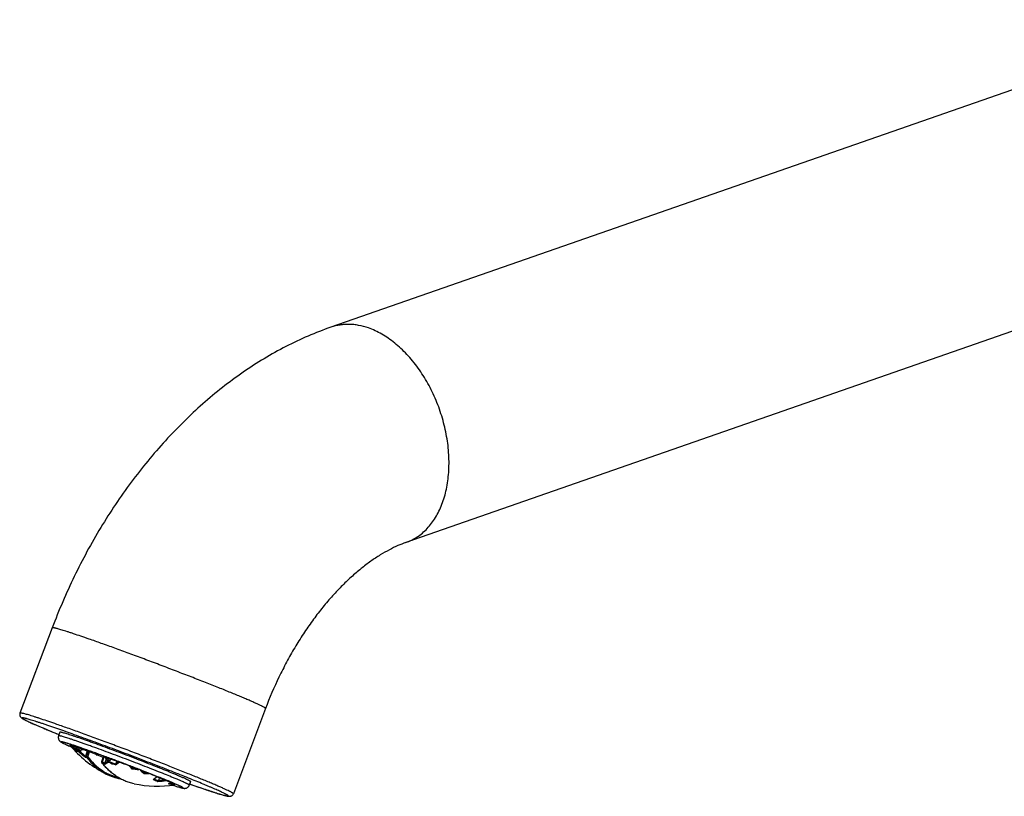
# Model space of a CAD drawing. Header units: millimetres. Extents: x -32 to 427, y -71 to 294.
# Tile 1 of 5: x -32 to 71, y -3 to 79. Entities that reach past the tile are written whole.
import ezdxf

# ---------------------------------------------------------------- set-up
doc = ezdxf.new("R2010")
doc.units = ezdxf.units.MM
doc.header["$LTSCALE"] = 23.1
doc.layers.get('0').update_dxf_attribs({"linetype": 'CONTINUOUS'})

msp = doc.modelspace()

# ---------------------------------------------------------------- linework, layer by layer
at = {"color": 7, "linetype": 'CONTINUOUS'}
for p, q in [((93.44, 78.99), (0.58, 46.62)), ((101.34, 56.33), (8.48, 23.96)), ((-28.74, 14.98), (-32.13, 6.01)), ((-6.29, 6.49), (-9.68, -2.48)), ((-27.92, 3.99), (-28.07, 3.61)), ((-26.89, 2.63), (-26.89, 2.63)), ((-26.26, 2.44), (-26.6, 2.56)), ((-26.13, 2.22), (-26.17, 2.11)), ((-25.72, 2.26), (-26.05, 2.4)), ((-25.75, 2.31), (-25.79, 2.33)), ((-25.69, 2.23), (-25.78, 1.98)), ((-25.47, 2.2), (-25.64, 2.27)), ((-25.58, 2.14), (-25.58, 2.14)), ((-25.47, 2.2), (-25.48, 2.19)), ((-25.05, 2.01), (-25.48, 2.17)), ((-25.05, 2.01), (-25.25, 1.48)), ((-24.96, 1.98), (-25.05, 2.01)), ((-24.11, 1.64), (-24.8, 1.92)), ((-24.01, 1.71), (-24.07, 1.73)), ((-23.37, 1.33), (-24.05, 1.61)), ((-23.53, 0.9), (-23.34, 1.42)), ((-23.15, 1.39), (-23.26, 1.44)), ((-23.2, 1.37), (-23.26, 1.39)), ((-23.22, 1.4), (-23.21, 1.4)), ((-23.21, 1.4), (-23.21, 1.4)), ((-23.21, 1.4), (-23.21, 1.4)), ((-23.21, 1.4), (-23.21, 1.4)), ((-23.05, 1.14), (-23.19, 0.76)), ((-22.61, 1.17), (-22.96, 1.32)), ((-22.61, 1.17), (-22.7, 0.92)), ((-21.97, 0.94), (-22.61, 1.17)), ((-21.97, 0.94), (-22.06, 0.68)), ((-21.79, 0.89), (-21.97, 0.94)), ((-20.3, 0.32), (-20.43, 0.37)), ((-20.3, 0.32), (-20.33, 0.25)), ((-19.96, 0.19), (-20.3, 0.32)), ((-19.5, 0.02), (-19.62, 0.06)), ((-19.02, -0.18), (-19.24, -0.09)), ((-19.02, -0.18), (-19.04, -0.25)), ((-18.81, -0.26), (-19.02, -0.18)), ((-17.48, -0.82), (-17.73, -0.72)), ((-17.48, -0.82), (-17.57, -1.08)), ((-16.95, -1.02), (-17.48, -0.82)), ((-16.14, -1.38), (-16.28, -1.33)), ((-14.18, -1.21), (-14.32, -1.59))]:
    msp.add_line(p, q, dxfattribs=at)
at = {"color": 9, "linetype": 'CONTINUOUS'}
for p, q in [((-24.96, 1.98), (-25.15, 1.47)), ((-24.99, 1.41), (-24.8, 1.92)), ((-23.45, 0.88), (-23.26, 1.39)), ((-16.24, -1.58), (-16.22, -1.58)), ((-16.24, -1.58), (-16.22, -1.58)), ((-14.27, -1.46), (-13.95, -1.57)), ((-13.95, -1.57), (-13.94, -1.58))]:
    msp.add_line(p, q, dxfattribs=at)
at = {"color": 7, "linetype": 'CONTINUOUS'}
for centre, radius, start, end in [((-21.95, 6.55), 6.3, 218.4156, 221.3629), ((-17.67, 10.32), 12, 221.3792, 243.368), ((-19.75, 6.26), 7.56, 209.9714, 214.8672), ((-31.94, -15.67), 19.01, 72.51, 72.6881), ((-26.17, 2.57), 0.13, 226.8505, 235.8133), ((-26.17, 2.57), 0.131, 235.7984, 251.7498), ((-26.15, 3.79), 1.36, 269.1343, 270.6942), ((-28.53, -3.58), 6.47, 68.1797, 68.3392), ((-28.48, -3.46), 6.34, 67.4134, 68.1853), ((-18.64, 10.37), 10.76, 228.3, 229.852), ((-18.57, 6.1), 8.06, 208.8813, 209.2408), ((-25.52, 1.58), 0.289, 336.6771, 339.3023), ((-24.93, -0.67), 2.55, 70.3043, 72.2828), ((-17.08, 5.58), 8.06, 208.8813, 209.2408), ((-25.86, 4.88), 3.74, 299.1766, 300.9697), ((-18.9, 10.51), 10.08, 243.6566, 244.6424), ((-16.67, 5.19), 7.56, 210.0849, 214.8048), ((-23.44, 0.87), 0.1, 159.2858, 216.8908), ((-23.11, 0.73), 0.0938, 159.2474, 167.3498), ((-22.78, 0.95), 0.132, 238.9808, 247.6044), ((-91.66, -185.33), 198.89, 69.0824, 69.3932), ((-20.41, 0.28), 0.096, 335.1541, 339.2966), ((-20.67, 4.34), 5.32, 243.3546, 260.0956), ((-18.91, -0.3), 0.142, 159.278, 162.0811), ((-57.26, -97.77), 104.82, 67.8477, 68.3293), ((-17.67, 10.32), 12, 258.1977, 278.6859), ((-18.04, 1.7), 3.5, 297.1152, 300.6511), ((-16.25, -1.44), 0.137, 277.5258, 285.1115), ((-16.72, -2.87), 1.6, 60.5573, 61.5573), ((43.89, 164.31), 175.68, 250.6667, 250.7814)]:
    msp.add_arc(centre, radius, start, end, dxfattribs=at)
at = {"color": 9, "linetype": 'CONTINUOUS'}
for centre, radius, start, end in [((-22.02, 6.49), 6.21, 218.3802, 221.3736), ((-18.26, 10.16), 11.37, 221.4692, 225.895), ((-18.27, 10.17), 11.28, 222.4212, 225.5809), ((-19.84, 6.18), 7.43, 209.8165, 214.7607), ((-26.22, 3.72), 1.25, 268.4501, 269.7067), ((-19.7, 6.23), 7.56, 209.8394, 214.4638), ((-25.78, 3.1), 1.09, 248.4637, 257.6648), ((-19.69, 6.19), 7.41, 210.8345, 214.6317), ((-18.65, 10.37), 10.75, 228.3923, 229.7359), ((-18.66, 10.37), 10.73, 228.6666, 229.5376), ((-20.08, 6.02), 7.14, 214.779, 215.0157), ((-20.03, 6.01), 7.16, 214.5131, 215.0392), ((-18.41, 10.21), 11.18, 227.9956, 232.3272), ((-18.42, 10.22), 11.09, 228.2519, 232.0214), ((-25.22, 2.81), 1.35, 268.4996, 272.6894), ((-25.19, 2.72), 1.37, 267.7034, 272.6683), ((-25.1, 1.41), 0.0584, 243.8462, 250.8371), ((-26.03, 4.98), 3.79, 299.8954, 301.0896), ((-25.97, 4.91), 3.76, 299.6131, 301.4765), ((-18.91, 10.51), 10.07, 244.3837, 244.8396), ((-16.72, 5.11), 7.45, 209.8058, 214.5195), ((-16.62, 5.14), 7.52, 209.8514, 214.9554), ((-16.62, 5.12), 7.39, 210.9402, 214.6098), ((-23.47, 0.85), 0.0648, 250.8446, 257.3682), ((-18.67, 10.35), 10.71, 243.2879, 245.1267), ((-18.68, 10.36), 10.62, 243.2878, 244.8257), ((-16.96, 4.94), 7.16, 214.5359, 215.0393), ((-18.79, 10.45), 10.42, 247.4335, 251.828), ((-18.8, 10.45), 10.33, 247.7268, 251.5346), ((-15.76, 4.33), 6.23, 218.3886, 222.0489), ((-15.81, 4.27), 6.05, 220.0859, 221.6691), ((-18.77, 10.52), 10.49, 261.1431, 265.3575), ((-18.78, 10.52), 10.4, 261.4594, 263.4807), ((-15.63, 3.89), 5.47, 225.0352, 230.7371), ((-15.63, 3.85), 5.34, 227.5699, 230.3334), ((-18.65, 10.49), 10.85, 267.6235, 270.5071), ((-18.66, 10.5), 10.76, 267.9407, 269.1659), ((-16.03, 3.33), 4.78, 244.1378, 250.6177), ((-15.97, 3.36), 4.74, 244.6803, 250.186), ((-18.29, 10.34), 11.43, 273.5661, 276.6977), ((-18.27, 10.34), 11.54, 273.257, 277.6386), ((-17.95, 1.43), 3.21, 296.8812, 297.7243), ((-15.99, 3.63), 5.09, 264.3006, 270.3063), ((-17.99, 1.52), 3.31, 297.7204, 297.9872), ((-18.11, 1.73), 3.55, 298.0075, 301.1464), ((-15.94, 3.63), 5.02, 265.2426, 267.6355), ((-16.74, 0.29), 1.93, 285.0054, 285.5379), ((-16.57, 4.11), 5.7, 273.5881, 277.3017)]:
    msp.add_arc(centre, radius, start, end, dxfattribs=at)
at = {"color": 7, "linetype": 'CONTINUOUS'}
for points, knots in [([(0.58, 46.62), (-0.23, 46.34), (-1.83, 45.72), (-4.17, 44.61), (-6.46, 43.33), (-9.44, 41.4), (-12.27, 39.17), (-14.93, 36.69), (-17.51, 34), (-20.52, 30.34), (-23.72, 25.56), (-26.5, 20.42), (-28.04, 16.82), (-28.74, 14.98)], [0, 0, 0, 0, 0.057712, 0.11596, 0.174809, 0.23432, 0.355437, 0.417139, 0.479586, 0.606571, 0.736065, 0.867466, 1, 1, 1, 1]), ([(8.48, 23.96), (8.2, 23.86), (7.61, 23.63), (6.7, 23.19), (5.75, 22.64), (4.75, 21.98), (3.73, 21.2), (2.69, 20.31), (1.65, 19.31), (0.62, 18.21), (-0.4, 17.01), (-1.38, 15.71), (-2.33, 14.34), (-3.24, 12.89), (-4.09, 11.37), (-5.16, 9.26), (-5.87, 7.61), (-6.29, 6.49)], [0, 0, 0, 0, 0.038382, 0.081087, 0.128005, 0.178949, 0.233678, 0.291914, 0.35336, 0.417709, 0.48465, 0.553871, 0.625065, 0.697926, 0.772152, 0.847443, 1, 1, 1, 1]), ([(-32.13, 6.01), (-32.15, 5.97), (-32.16, 5.89), (-32.16, 5.78), (-32.12, 5.69), (-32.08, 5.61), (-32.02, 5.55), (-31.96, 5.5), (-31.91, 5.46), (-31.84, 5.41), (-31.73, 5.35), (-31.58, 5.27), (-31.4, 5.19), (-31.19, 5.09), (-30.96, 4.98), (-30.69, 4.86), (-30.39, 4.73), (-30.06, 4.59), (-29.56, 4.38), (-28.88, 4.09), (-28.32, 3.86), (-28.02, 3.74)], [0, 0, 0, 0, 0.025248, 0.048546, 0.068067, 0.083132, 0.103546, 0.11797, 0.130705, 0.143495, 0.171941, 0.205965, 0.246368, 0.293409, 0.347131, 0.407471, 0.474302, 0.547455, 0.626725, 0.802668, 1, 1, 1, 1]), ([(-28.07, 3.61), (-28.08, 3.57), (-28.1, 3.51), (-28.1, 3.43), (-28.09, 3.35), (-28.07, 3.25), (-28.02, 3.16), (-27.97, 3.1), (-27.92, 3.04), (-27.86, 2.99), (-27.8, 2.95), (-27.72, 2.91), (-27.6, 2.85), (-27.43, 2.77), (-27.23, 2.67), (-27, 2.57), (-26.83, 2.5), (-26.74, 2.46)], [0, 0, 0, 0, 0.065721, 0.098251, 0.130232, 0.191083, 0.244614, 0.287161, 0.319036, 0.363959, 0.39949, 0.433964, 0.51079, 0.604303, 0.716847, 0.848847, 1, 1, 1, 1]), ([(-15.85, -0.42), (-16.1, -0.32), (-16.62, -0.11), (-17.45, 0.23), (-18.37, 0.59), (-19.34, 0.97), (-20.36, 1.36), (-21.38, 1.75), (-22.41, 2.13), (-23.4, 2.49), (-24.19, 2.78), (-24.8, 3), (-25.22, 3.15), (-25.62, 3.29), (-25.99, 3.42), (-26.34, 3.53), (-26.65, 3.64), (-26.94, 3.73), (-27.19, 3.81), (-27.4, 3.88), (-27.56, 3.92), (-27.66, 3.95), (-27.73, 3.97), (-27.78, 3.98), (-27.83, 3.99), (-27.85, 3.99), (-27.87, 3.99), (-27.89, 4), (-27.9, 4), (-27.91, 4), (-27.92, 3.99), (-27.92, 3.99), (-27.92, 3.99)], [0, 0, 0, 0, 0.061887, 0.132094, 0.209024, 0.290928, 0.375944, 0.462136, 0.547545, 0.630226, 0.7083, 0.745049, 0.779991, 0.812926, 0.843669, 0.872043, 0.897888, 0.921058, 0.941422, 0.958866, 0.973294, 0.979352, 0.98463, 0.989121, 0.992822, 0.994377, 0.995734, 0.996896, 0.997865, 0.998644, 0.999245, 1, 1, 1, 1]), ([(-26.78, 2.63), (-26.8, 2.63), (-26.82, 2.63), (-26.84, 2.64), (-26.86, 2.64), (-26.87, 2.64), (-26.88, 2.64), (-26.88, 2.64), (-26.89, 2.63)], [0, 0, 0, 0, 0.412274, 0.576409, 0.712736, 0.821662, 0.904087, 1, 1, 1, 1]), ([(-26.78, 2.63), (-26.78, 2.63), (-26.78, 2.63), (-26.77, 2.62), (-26.76, 2.62), (-26.75, 2.62), (-26.73, 2.61), (-26.7, 2.6), (-26.68, 2.59), (-26.64, 2.58), (-26.62, 2.57), (-26.6, 2.56)], [0, 0, 0, 0, 0.023541, 0.061566, 0.109321, 0.163721, 0.285451, 0.418118, 0.557694, 0.702003, 1, 1, 1, 1]), ([(-26.29, 2.49), (-26.29, 2.49), (-26.29, 2.49), (-26.29, 2.49), (-26.29, 2.49), (-26.28, 2.49)], [0, 0, 0, 0, 0.177868, 0.492484, 1, 1, 1, 1]), ([(-26.23, 2.47), (-26.22, 2.47), (-26.21, 2.47), (-26.2, 2.46), (-26.19, 2.46), (-26.17, 2.45), (-26.16, 2.45), (-26.15, 2.44), (-26.14, 2.44), (-26.13, 2.44), (-26.13, 2.44), (-26.13, 2.44), (-26.13, 2.44), (-26.13, 2.44), (-26.13, 2.44)], [0, 0, 0, 0, 0.128471, 0.264578, 0.412014, 0.579327, 0.677635, 0.797093, 0.912002, 0.960391, 0.97966, 0.986365, 0.9911, 1, 1, 1, 1]), ([(-26.21, 2.44), (-26.2, 2.44), (-26.19, 2.44), (-26.17, 2.44), (-26.17, 2.44)], [0, 0, 0, 0, 0.748683, 1, 1, 1, 1]), ([(-26.17, 1.99), (-26.18, 2), (-26.19, 2.01), (-26.19, 2.04), (-26.19, 2.06), (-26.18, 2.08), (-26.18, 2.09)], [0, 0, 0, 0, 0.21524, 0.450749, 0.712391, 1, 1, 1, 1]), ([(-26.18, 2.09), (-26.18, 2.09), (-26.17, 2.1), (-26.17, 2.11), (-26.17, 2.11)], [0, 0, 0, 0, 0.246711, 1, 1, 1, 1]), ([(-25.8, 2.33), (-25.8, 2.33), (-25.8, 2.33), (-25.8, 2.33), (-25.8, 2.33), (-25.8, 2.33), (-25.8, 2.33), (-25.8, 2.33), (-25.8, 2.33), (-25.79, 2.33), (-25.79, 2.33), (-25.79, 2.33), (-25.79, 2.33)], [0, 0, 0, 0, 0.010117, 0.016731, 0.032863, 0.059585, 0.096491, 0.143002, 0.262209, 0.411899, 0.587408, 1, 1, 1, 1]), ([(-25.75, 2.31), (-25.73, 2.31), (-25.69, 2.29), (-25.66, 2.28), (-25.64, 2.27)], [0, 0, 0, 0, 0.460045, 1, 1, 1, 1]), ([(-25.62, 2.21), (-25.62, 2.21), (-25.63, 2.23), (-25.64, 2.26), (-25.64, 2.27)], [0, 0, 0, 0, 0.230947, 1, 1, 1, 1]), ([(-25.58, 2.14), (-25.58, 2.14), (-25.59, 2.15), (-25.59, 2.16), (-25.6, 2.16)], [0, 0, 0, 0, 0.240852, 1, 1, 1, 1]), ([(-25.48, 2.19), (-25.48, 2.18), (-25.49, 2.16), (-25.51, 2.14), (-25.52, 2.13), (-25.54, 2.13), (-25.55, 2.13), (-25.57, 2.13), (-25.57, 2.13), (-25.58, 2.14)], [0, 0, 0, 0, 0.303419, 0.443047, 0.570079, 0.68517, 0.791994, 0.895467, 1, 1, 1, 1]), ([(-25.93, 1.92), (-25.93, 1.92), (-25.93, 1.93), (-25.94, 1.94), (-25.94, 1.94)], [0, 0, 0, 0, 0.25129, 1, 1, 1, 1]), ([(-25.89, 1.9), (-25.88, 1.9), (-25.87, 1.9), (-25.85, 1.91), (-25.83, 1.93), (-25.81, 1.94), (-25.81, 1.95)], [0, 0, 0, 0, 0.171811, 0.401974, 0.683639, 1, 1, 1, 1]), ([(-25.89, 1.9), (-25.89, 1.9), (-25.89, 1.9), (-25.89, 1.9), (-25.89, 1.9)], [0, 0, 0, 0, 0.225132, 1, 1, 1, 1]), ([(-25.81, 1.95), (-25.8, 1.95), (-25.79, 1.96), (-25.78, 1.98), (-25.78, 1.98)], [0, 0, 0, 0, 0.499621, 1, 1, 1, 1]), ([(-25.24, 1.36), (-25.25, 1.37), (-25.26, 1.38), (-25.26, 1.41), (-25.26, 1.44), (-25.25, 1.46), (-25.25, 1.47)], [0, 0, 0, 0, 0.214777, 0.452387, 0.715502, 1, 1, 1, 1]), ([(-24.8, 1.92), (-24.81, 1.93), (-24.84, 1.94), (-24.88, 1.96), (-24.91, 1.97), (-24.93, 1.97), (-24.94, 1.98), (-24.95, 1.98), (-24.96, 1.98)], [0, 0, 0, 0, 0.254426, 0.558805, 0.704189, 0.831658, 0.932541, 1, 1, 1, 1]), ([(-24.15, 1.76), (-24.15, 1.75), (-24.15, 1.73), (-24.15, 1.7), (-24.14, 1.69)], [0, 0, 0, 0, 0.270563, 1, 1, 1, 1]), ([(-24.11, 1.64), (-24.11, 1.64), (-24.11, 1.63), (-24.1, 1.62), (-24.09, 1.62)], [0, 0, 0, 0, 0.261972, 1, 1, 1, 1]), ([(-24.09, 1.62), (-24.09, 1.62), (-24.08, 1.61), (-24.06, 1.61), (-24.05, 1.61), (-24.04, 1.61), (-24.03, 1.62)], [0, 0, 0, 0, 0.240493, 0.479123, 0.728004, 1, 1, 1, 1]), ([(-24.01, 1.71), (-24, 1.7), (-23.99, 1.7), (-23.97, 1.69), (-23.95, 1.69), (-23.94, 1.68), (-23.94, 1.68), (-23.94, 1.68), (-23.93, 1.68), (-23.93, 1.68), (-23.93, 1.68), (-23.93, 1.67)], [0, 0, 0, 0, 0.242922, 0.501069, 0.712442, 0.847398, 0.893011, 0.927918, 0.954173, 0.973319, 1, 1, 1, 1]), ([(-23.37, 1.48), (-23.37, 1.48), (-23.36, 1.47), (-23.36, 1.47), (-23.34, 1.46), (-23.32, 1.46), (-23.29, 1.45), (-23.27, 1.44), (-23.26, 1.44)], [0, 0, 0, 0, 0.052698, 0.169926, 0.30009, 0.43567, 0.714904, 1, 1, 1, 1]), ([(-23.34, 1.42), (-23.34, 1.42), (-23.33, 1.42), (-23.33, 1.42), (-23.33, 1.42), (-23.33, 1.42), (-23.33, 1.42), (-23.32, 1.41), (-23.31, 1.41), (-23.3, 1.41), (-23.29, 1.4), (-23.27, 1.4), (-23.26, 1.39), (-23.26, 1.39)], [0, 0, 0, 0, 0.005545, 0.019562, 0.042434, 0.074073, 0.114278, 0.162767, 0.283143, 0.431718, 0.604167, 0.79545, 1, 1, 1, 1]), ([(-23.21, 1.4), (-23.21, 1.4), (-23.21, 1.4), (-23.2, 1.4), (-23.2, 1.4)], [0, 0, 0, 0, 0.207606, 1, 1, 1, 1]), ([(-23.2, 1.4), (-23.2, 1.4), (-23.19, 1.4), (-23.19, 1.4), (-23.19, 1.4)], [0, 0, 0, 0, 0.228137, 1, 1, 1, 1]), ([(-23.15, 1.39), (-23.13, 1.39), (-23.09, 1.37), (-23.03, 1.35), (-22.99, 1.33), (-22.96, 1.32)], [0, 0, 0, 0, 0.290012, 0.555355, 1, 1, 1, 1]), ([(-20.13, -1.43), (-20.29, -1.4), (-20.62, -1.31), (-21.1, -1.14), (-21.55, -0.92), (-21.99, -0.66), (-22.41, -0.35), (-22.81, -0.01), (-23.18, 0.38), (-23.41, 0.66), (-23.52, 0.81)], [0, 0, 0, 0, 0.121839, 0.243463, 0.365462, 0.48841, 0.612858, 0.739313, 0.868229, 1, 1, 1, 1]), ([(-23.2, 0.75), (-23.2, 0.74), (-23.2, 0.71), (-23.2, 0.67), (-23.18, 0.65), (-23.18, 0.64)], [0, 0, 0, 0, 0.276367, 0.663987, 1, 1, 1, 1]), ([(-22.88, 0.87), (-22.88, 0.87), (-22.87, 0.86), (-22.85, 0.85), (-22.84, 0.84)], [0, 0, 0, 0, 0.245402, 1, 1, 1, 1]), ([(-22.71, 0.9), (-22.73, 0.88), (-22.74, 0.86), (-22.77, 0.84), (-22.78, 0.83), (-22.79, 0.83)], [0, 0, 0, 0, 0.578786, 0.813856, 1, 1, 1, 1]), ([(-22.07, 0.66), (-22.07, 0.64), (-22.07, 0.6), (-22.05, 0.56), (-22.04, 0.55)], [0, 0, 0, 0, 0.535249, 1, 1, 1, 1]), ([(-21.79, 0.89), (-21.78, 0.88), (-21.73, 0.87), (-21.68, 0.85), (-21.66, 0.84)], [0, 0, 0, 0, 0.361739, 1, 1, 1, 1]), ([(-20.65, 0.46), (-20.61, 0.44), (-20.54, 0.41), (-20.47, 0.39), (-20.43, 0.37)], [0, 0, 0, 0, 0.549004, 1, 1, 1, 1]), ([(-20.39, 0.15), (-20.38, 0.16), (-20.37, 0.17), (-20.35, 0.2), (-20.34, 0.22), (-20.33, 0.24)], [0, 0, 0, 0, 0.193931, 0.431304, 1, 1, 1, 1]), ([(-19.96, 0.19), (-19.91, 0.17), (-19.82, 0.14), (-19.71, 0.1), (-19.65, 0.07), (-19.62, 0.06)], [0, 0, 0, 0, 0.498955, 0.750986, 1, 1, 1, 1]), ([(-19.5, 0.02), (-19.45, 0), (-19.37, -0.04), (-19.28, -0.07), (-19.24, -0.09)], [0, 0, 0, 0, 0.540235, 1, 1, 1, 1]), ([(-19.1, -0.35), (-19.09, -0.34), (-19.08, -0.33), (-19.06, -0.3), (-19.05, -0.28), (-19.05, -0.26)], [0, 0, 0, 0, 0.19102, 0.426738, 1, 1, 1, 1]), ([(-18.81, -0.26), (-18.77, -0.27), (-18.7, -0.3), (-18.62, -0.33), (-18.57, -0.35), (-18.55, -0.36)], [0, 0, 0, 0, 0.504213, 0.757814, 1, 1, 1, 1]), ([(-18.12, -0.98), (-18.1, -0.98), (-18.08, -0.97), (-18.05, -0.96), (-18.04, -0.95)], [0, 0, 0, 0, 0.50016, 1, 1, 1, 1]), ([(-18.04, -0.95), (-18.01, -0.93), (-17.9, -0.85), (-17.79, -0.77), (-17.7, -0.7)], [0, 0, 0, 0, 0.242568, 1, 1, 1, 1]), ([(-17.73, -0.69), (-17.73, -0.69), (-17.73, -0.69), (-17.72, -0.69), (-17.71, -0.7), (-17.71, -0.7), (-17.71, -0.7), (-17.71, -0.7), (-17.7, -0.7), (-17.7, -0.7)], [0, 0, 0, 0, 0.296984, 0.525188, 0.695776, 0.819724, 0.905793, 0.96071, 1, 1, 1, 1]), ([(-16.95, -1.02), (-16.93, -1.03), (-16.9, -1.04), (-16.84, -1.06), (-16.79, -1.08), (-16.76, -1.09), (-16.75, -1.1), (-16.74, -1.1)], [0, 0, 0, 0, 0.261894, 0.526245, 0.785093, 0.904348, 1, 1, 1, 1]), ([(-14.18, -1.21), (-14.17, -1.21), (-14.18, -1.2), (-14.19, -1.19), (-14.2, -1.18), (-14.21, -1.17), (-14.23, -1.16), (-14.25, -1.15), (-14.29, -1.13), (-14.34, -1.1), (-14.41, -1.06), (-14.5, -1.02), (-14.64, -0.95), (-14.85, -0.85), (-15.14, -0.72), (-15.48, -0.58), (-15.72, -0.48), (-15.85, -0.42)], [0, 0, 0, 0, 0.006655, 0.012364, 0.019923, 0.029399, 0.040822, 0.054206, 0.069556, 0.106151, 0.150573, 0.202753, 0.262597, 0.4048, 0.576062, 0.775001, 1, 1, 1, 1]), ([(-17.62, -1.18), (-17.61, -1.18), (-17.61, -1.17), (-17.6, -1.15), (-17.59, -1.13), (-17.58, -1.11), (-17.58, -1.1)], [0, 0, 0, 0, 0.173999, 0.401363, 0.6802, 1, 1, 1, 1]), ([(-17.57, -1.08), (-17.58, -1.08), (-17.58, -1.09), (-17.58, -1.1), (-17.58, -1.1)], [0, 0, 0, 0, 0.751796, 1, 1, 1, 1]), ([(-16.27, -1.31), (-16.34, -1.28), (-16.5, -1.21), (-16.65, -1.14), (-16.74, -1.1)], [0, 0, 0, 0, 0.457726, 1, 1, 1, 1]), ([(-16.49, -1.43), (-16.48, -1.43), (-16.47, -1.43), (-16.45, -1.42), (-16.45, -1.42)], [0, 0, 0, 0, 0.748847, 1, 1, 1, 1]), ([(-16.27, -1.31), (-16.27, -1.31), (-16.27, -1.31), (-16.26, -1.31), (-16.26, -1.31), (-16.26, -1.31), (-16.26, -1.31), (-16.26, -1.31), (-16.26, -1.32), (-16.26, -1.32)], [0, 0, 0, 0, 0.515655, 0.683447, 0.805634, 0.889962, 0.943209, 0.973851, 1, 1, 1, 1]), ([(-16.22, -1.57), (-16.2, -1.57), (-16.1, -1.54), (-16, -1.5), (-15.94, -1.48)], [0, 0, 0, 0, 0.242516, 1, 1, 1, 1]), ([(-16.14, -1.38), (-16.12, -1.39), (-16.09, -1.4), (-16.05, -1.42), (-16.02, -1.43), (-15.99, -1.44), (-15.98, -1.45), (-15.97, -1.46), (-15.96, -1.46)], [0, 0, 0, 0, 0.301207, 0.579941, 0.707972, 0.825284, 0.926773, 1, 1, 1, 1]), ([(-16.07, -1.58), (-15.98, -1.61), (-15.81, -1.66), (-15.56, -1.74), (-15.35, -1.8), (-15.18, -1.85), (-15.05, -1.88), (-14.95, -1.9), (-14.88, -1.91), (-14.81, -1.92), (-14.73, -1.91), (-14.65, -1.9), (-14.55, -1.86), (-14.47, -1.81), (-14.41, -1.75), (-14.36, -1.68), (-14.33, -1.63), (-14.32, -1.59)], [0, 0, 0, 0, 0.151177, 0.283198, 0.395758, 0.489283, 0.566115, 0.600589, 0.636117, 0.681029, 0.712894, 0.755429, 0.808945, 0.869781, 0.901758, 0.934283, 1, 1, 1, 1]), ([(-15.97, -1.49), (-15.96, -1.49), (-15.95, -1.5), (-15.93, -1.51), (-15.91, -1.51), (-15.9, -1.52), (-15.89, -1.52), (-15.88, -1.53), (-15.87, -1.53), (-15.86, -1.53), (-15.86, -1.54), (-15.86, -1.54), (-15.85, -1.54), (-15.85, -1.54), (-15.85, -1.54), (-15.85, -1.54), (-15.85, -1.54), (-15.85, -1.54)], [0, 0, 0, 0, 0.172598, 0.336845, 0.491675, 0.635421, 0.702364, 0.765424, 0.823967, 0.877131, 0.92369, 0.94396, 0.961829, 0.976914, 0.988717, 0.99661, 1, 1, 1, 1]), ([(-15.94, -1.47), (-15.94, -1.47), (-15.94, -1.47), (-15.94, -1.47), (-15.93, -1.47), (-15.93, -1.48), (-15.94, -1.48)], [0, 0, 0, 0, 0.4874, 0.762981, 0.89493, 1, 1, 1, 1]), ([(-15.86, -1.55), (-15.86, -1.55), (-15.85, -1.54), (-15.85, -1.54), (-15.85, -1.54)], [0, 0, 0, 0, 0.601894, 1, 1, 1, 1]), ([(-13.94, -1.58), (-13.66, -1.67), (-13.12, -1.86), (-12.48, -2.08), (-12.01, -2.23), (-11.7, -2.33), (-11.41, -2.42), (-11.15, -2.5), (-10.92, -2.57), (-10.72, -2.63), (-10.54, -2.68), (-10.39, -2.71), (-10.26, -2.74), (-10.16, -2.75), (-10.06, -2.75), (-9.98, -2.74), (-9.89, -2.71), (-9.81, -2.66), (-9.74, -2.59), (-9.7, -2.52), (-9.68, -2.48)], [0, 0, 0, 0, 0.196233, 0.370722, 0.449203, 0.52156, 0.587613, 0.64722, 0.70028, 0.746761, 0.786743, 0.820549, 0.849105, 0.875415, 0.890814, 0.912957, 0.929152, 0.949757, 0.973961, 1, 1, 1, 1])]:
    msp.add_open_spline(points, degree=3, knots=knots, dxfattribs=at)
at = {"color": 9, "linetype": 'CONTINUOUS'}
for points, knots in [([(4.53, 46.54), (4.2, 46.66), (3.69, 46.79), (3, 46.9), (2.5, 46.93), (2, 46.92), (1.52, 46.86), (1.04, 46.77), (0.73, 46.68), (0.58, 46.62)], [0, 0, 0, 0, 0.263555, 0.391012, 0.515981, 0.638877, 0.760167, 0.880362, 1, 1, 1, 1]), ([(8.48, 23.96), (8.69, 24.03), (9.1, 24.21), (9.68, 24.54), (10.22, 24.95), (10.73, 25.43), (11.19, 25.98), (11.6, 26.59), (11.97, 27.26), (12.28, 27.99), (12.55, 28.77), (12.75, 29.59), (12.9, 30.45), (13.02, 31.65), (13.03, 33.22), (12.8, 35.14), (12.35, 37.06), (11.69, 38.93), (10.83, 40.7), (9.97, 42.07), (9.2, 43.07), (8.6, 43.76), (7.97, 44.39), (7.31, 44.96), (6.64, 45.47), (5.73, 46.04), (5.02, 46.37), (4.53, 46.54)], [0, 0, 0, 0, 0.023927, 0.048063, 0.072603, 0.097726, 0.123581, 0.150285, 0.177923, 0.206549, 0.236182, 0.266817, 0.298419, 0.330934, 0.398353, 0.468325, 0.53988, 0.611943, 0.683404, 0.753195, 0.787175, 0.820391, 0.852757, 0.884198, 0.914665, 0.944127, 1, 1, 1, 1]), ([(-24.86, 13.8), (-25.15, 13.9), (-25.69, 14.08), (-26.34, 14.31), (-26.82, 14.46), (-27.13, 14.57), (-27.43, 14.66), (-27.69, 14.74), (-27.92, 14.81), (-28.13, 14.87), (-28.28, 14.91), (-28.39, 14.94), (-28.46, 14.96), (-28.52, 14.97), (-28.58, 14.98), (-28.62, 14.99), (-28.66, 14.99), (-28.69, 14.99), (-28.71, 14.99), (-28.72, 14.99), (-28.72, 14.99), (-28.73, 14.99), (-28.74, 14.99), (-28.74, 14.98), (-28.74, 14.98)], [0, 0, 0, 0, 0.222356, 0.420402, 0.509611, 0.59194, 0.667162, 0.735071, 0.795481, 0.84823, 0.893181, 0.912697, 0.930225, 0.945757, 0.959289, 0.97082, 0.980357, 0.987921, 0.990979, 0.993567, 0.995706, 0.997434, 0.99882, 1, 1, 1, 1]), ([(-6.29, 6.49), (-6.29, 6.49), (-6.29, 6.5), (-6.29, 6.51), (-6.3, 6.52), (-6.32, 6.53), (-6.35, 6.56), (-6.38, 6.58), (-6.42, 6.6), (-6.46, 6.63), (-6.53, 6.66), (-6.62, 6.71), (-6.76, 6.78), (-6.98, 6.89), (-7.28, 7.03), (-7.63, 7.18), (-8.04, 7.36), (-8.49, 7.55), (-8.99, 7.76), (-9.53, 7.99), (-10.12, 8.23), (-10.74, 8.48), (-11.63, 8.84), (-12.82, 9.31), (-14.32, 9.89), (-15.88, 10.49), (-17.47, 11.1), (-19.07, 11.7), (-20.63, 12.28), (-22.13, 12.83), (-23.53, 13.33), (-24.43, 13.65), (-24.86, 13.8)], [0, 0, 0, 0, 0.000332, 0.000762, 0.00134, 0.002087, 0.004117, 0.006887, 0.008553, 0.010406, 0.014674, 0.01969, 0.025448, 0.039168, 0.055769, 0.075169, 0.097272, 0.121964, 0.14912, 0.178601, 0.210256, 0.243922, 0.279426, 0.355213, 0.436062, 0.520312, 0.606234, 0.692064, 0.77604, 0.856436, 0.931604, 1, 1, 1, 1]), ([(-28.26, 4.82), (-28.54, 4.92), (-29.08, 5.11), (-29.73, 5.33), (-30.21, 5.49), (-30.53, 5.59), (-30.82, 5.68), (-31.08, 5.77), (-31.32, 5.84), (-31.52, 5.9), (-31.68, 5.94), (-31.78, 5.96), (-31.85, 5.98), (-31.92, 5.99), (-31.97, 6), (-32.02, 6.01), (-32.05, 6.02), (-32.08, 6.02), (-32.1, 6.02), (-32.11, 6.02), (-32.12, 6.02), (-32.13, 6.01), (-32.13, 6.01), (-32.13, 6.01), (-32.13, 6.01)], [0, 0, 0, 0, 0.222356, 0.420402, 0.509611, 0.59194, 0.667162, 0.735071, 0.795481, 0.84823, 0.893181, 0.912697, 0.930225, 0.945757, 0.959289, 0.97082, 0.980357, 0.987921, 0.990979, 0.993567, 0.995706, 0.997434, 0.99882, 1, 1, 1, 1]), ([(-28.15, 4.35), (-28.43, 4.45), (-28.84, 4.59), (-29.38, 4.77), (-29.74, 4.89), (-30.08, 5), (-30.39, 5.1), (-30.67, 5.19), (-30.93, 5.27), (-31.15, 5.34), (-31.33, 5.39), (-31.45, 5.42), (-31.53, 5.44), (-31.6, 5.46), (-31.66, 5.47), (-31.72, 5.49), (-31.77, 5.49), (-31.81, 5.5), (-31.84, 5.5), (-31.87, 5.5), (-31.88, 5.5), (-31.89, 5.5), (-31.89, 5.5), (-31.9, 5.49), (-31.9, 5.49), (-31.9, 5.48), (-31.9, 5.48), (-31.89, 5.47), (-31.89, 5.46), (-31.88, 5.45), (-31.86, 5.44), (-31.83, 5.41), (-31.79, 5.39), (-31.74, 5.36), (-31.69, 5.33), (-31.63, 5.3), (-31.56, 5.27), (-31.45, 5.21), (-31.3, 5.14), (-31.09, 5.04), (-30.76, 4.89), (-30.27, 4.68), (-29.61, 4.4), (-28.85, 4.08), (-28.3, 3.86), (-28.02, 3.74)], [0, 0, 0, 0, 0.108854, 0.158776, 0.205496, 0.248879, 0.288801, 0.325145, 0.357806, 0.386693, 0.411724, 0.422772, 0.432832, 0.441897, 0.449964, 0.457029, 0.46309, 0.46815, 0.472216, 0.475306, 0.476499, 0.477473, 0.47825, 0.478879, 0.479443, 0.480057, 0.480809, 0.481753, 0.482914, 0.484306, 0.48781, 0.492301, 0.497789, 0.50428, 0.511775, 0.52027, 0.529763, 0.540247, 0.564163, 0.591955, 0.623547, 0.697758, 0.785945, 0.887084, 1, 1, 1, 1]), ([(-9.68, -2.48), (-9.68, -2.48), (-9.68, -2.48), (-9.69, -2.47), (-9.69, -2.46), (-9.71, -2.44), (-9.74, -2.42), (-9.78, -2.4), (-9.81, -2.37), (-9.86, -2.35), (-9.92, -2.31), (-10.01, -2.26), (-10.16, -2.19), (-10.37, -2.09), (-10.67, -1.95), (-11.03, -1.79), (-11.43, -1.62), (-11.88, -1.42), (-12.38, -1.21), (-12.93, -0.99), (-13.51, -0.75), (-14.13, -0.5), (-15.03, -0.14), (-16.22, 0.34), (-17.71, 0.92), (-19.27, 1.52), (-20.87, 2.13), (-22.46, 2.72), (-24.02, 3.3), (-25.52, 3.85), (-26.93, 4.36), (-27.83, 4.67), (-28.26, 4.82)], [0, 0, 0, 0, 0.000332, 0.000762, 0.00134, 0.002087, 0.004117, 0.006887, 0.008553, 0.010406, 0.014674, 0.01969, 0.025448, 0.039168, 0.055769, 0.075169, 0.097272, 0.121964, 0.14912, 0.178601, 0.210256, 0.243922, 0.279426, 0.355213, 0.436062, 0.520312, 0.606234, 0.692064, 0.77604, 0.856436, 0.931604, 1, 1, 1, 1]), ([(-13.94, -1.58), (-13.68, -1.67), (-13.31, -1.79), (-12.82, -1.96), (-12.48, -2.07), (-12.17, -2.18), (-11.87, -2.27), (-11.6, -2.36), (-11.35, -2.44), (-11.13, -2.51), (-10.92, -2.57), (-10.75, -2.62), (-10.59, -2.66), (-10.48, -2.69), (-10.4, -2.71), (-10.36, -2.71), (-10.31, -2.72), (-10.28, -2.73), (-10.25, -2.73), (-10.23, -2.73), (-10.21, -2.73), (-10.21, -2.72), (-10.2, -2.72), (-10.2, -2.71), (-10.2, -2.71), (-10.2, -2.71), (-10.2, -2.7), (-10.22, -2.69), (-10.23, -2.67), (-10.26, -2.65), (-10.29, -2.63), (-10.32, -2.61), (-10.37, -2.58), (-10.42, -2.56), (-10.47, -2.53), (-10.53, -2.49), (-10.63, -2.45), (-10.76, -2.38), (-10.94, -2.3), (-11.15, -2.2), (-11.38, -2.1), (-11.63, -1.99), (-11.91, -1.87), (-12.2, -1.74), (-12.52, -1.61), (-12.98, -1.41), (-13.61, -1.16), (-14.42, -0.83), (-15.29, -0.48), (-16.21, -0.11), (-17.18, 0.27), (-18.19, 0.66), (-19.22, 1.06), (-20.63, 1.6), (-22.38, 2.26), (-24.43, 3.01), (-26.35, 3.71), (-27.57, 4.15), (-28.15, 4.35)], [0, 0, 0, 0, 0.035, 0.051198, 0.066477, 0.0808, 0.094132, 0.106442, 0.1177, 0.12788, 0.136958, 0.144913, 0.151728, 0.157388, 0.159783, 0.161886, 0.163697, 0.165218, 0.16645, 0.167401, 0.168084, 0.168337, 0.168545, 0.168727, 0.168914, 0.169133, 0.169401, 0.17012, 0.17111, 0.172383, 0.173945, 0.175797, 0.177941, 0.180377, 0.183103, 0.186119, 0.189424, 0.196891, 0.205489, 0.215199, 0.225997, 0.237858, 0.250755, 0.264656, 0.279529, 0.295337, 0.329607, 0.367139, 0.407571, 0.450515, 0.49556, 0.54227, 0.590199, 0.638885, 0.736652, 0.83182, 0.92074, 1, 1, 1, 1]), ([(-15.99, -0.8), (-16.24, -0.7), (-16.76, -0.48), (-17.6, -0.15), (-18.51, 0.21), (-19.48, 0.59), (-20.5, 0.98), (-21.53, 1.37), (-22.55, 1.75), (-23.54, 2.12), (-24.33, 2.41), (-24.94, 2.62), (-25.36, 2.77), (-25.76, 2.91), (-26.13, 3.04), (-26.48, 3.16), (-26.79, 3.27), (-27.08, 3.36), (-27.33, 3.44), (-27.54, 3.5), (-27.7, 3.55), (-27.8, 3.58), (-27.87, 3.59), (-27.93, 3.6), (-27.97, 3.61), (-28, 3.62), (-28.01, 3.62), (-28.03, 3.62), (-28.04, 3.62), (-28.05, 3.62), (-28.06, 3.62), (-28.07, 3.62), (-28.07, 3.61)], [0, 0, 0, 0, 0.061887, 0.132094, 0.209024, 0.290928, 0.375944, 0.462136, 0.547545, 0.630226, 0.7083, 0.745049, 0.779991, 0.812926, 0.843669, 0.872043, 0.897888, 0.921058, 0.941422, 0.958866, 0.973294, 0.979352, 0.98463, 0.989121, 0.992822, 0.994377, 0.995734, 0.996896, 0.997865, 0.998644, 0.999245, 1, 1, 1, 1]), ([(-16.52, -1.14), (-16.81, -1.02), (-17.44, -0.77), (-18.43, -0.37), (-19.53, 0.06), (-20.7, 0.51), (-21.88, 0.96), (-22.87, 1.32), (-23.64, 1.61), (-24.19, 1.81), (-24.71, 1.99), (-25.21, 2.17), (-25.67, 2.33), (-26.09, 2.48), (-26.42, 2.59), (-26.66, 2.67), (-26.82, 2.72), (-26.98, 2.77), (-27.11, 2.81), (-27.24, 2.85), (-27.35, 2.88), (-27.45, 2.91), (-27.54, 2.94), (-27.6, 2.95), (-27.65, 2.96), (-27.68, 2.97), (-27.7, 2.97), (-27.72, 2.97), (-27.74, 2.98), (-27.75, 2.98), (-27.76, 2.98), (-27.77, 2.97), (-27.77, 2.97), (-27.78, 2.97), (-27.78, 2.96), (-27.77, 2.96), (-27.77, 2.96), (-27.76, 2.95), (-27.75, 2.94), (-27.74, 2.93), (-27.72, 2.92), (-27.7, 2.9), (-27.67, 2.89), (-27.64, 2.87), (-27.58, 2.84), (-27.5, 2.8), (-27.4, 2.75), (-27.3, 2.7), (-27.18, 2.65), (-26.99, 2.57), (-26.84, 2.5), (-26.74, 2.46)], [0, 0, 0, 0, 0.071338, 0.15386, 0.244671, 0.340584, 0.438232, 0.534187, 0.580471, 0.62508, 0.667622, 0.707722, 0.745029, 0.779214, 0.809978, 0.823992, 0.837052, 0.84913, 0.860199, 0.870236, 0.87922, 0.887131, 0.893953, 0.899674, 0.902119, 0.904286, 0.906174, 0.907784, 0.909119, 0.910181, 0.91098, 0.911288, 0.911541, 0.911928, 0.912318, 0.912573, 0.912883, 0.913688, 0.914756, 0.916096, 0.917712, 0.919606, 0.921779, 0.924229, 0.929962, 0.936796, 0.944719, 0.953713, 0.963761, 0.974842, 1, 1, 1, 1]), ([(-25.93, 1.92), (-25.97, 1.93), (-26.05, 1.95), (-26.13, 1.98), (-26.17, 1.99)], [0, 0, 0, 0, 0.502592, 1, 1, 1, 1]), ([(-25.15, 1.47), (-25.15, 1.46), (-25.16, 1.44), (-25.16, 1.41), (-25.15, 1.39), (-25.14, 1.37), (-25.13, 1.36), (-25.13, 1.36)], [0, 0, 0, 0, 0.250997, 0.502844, 0.752967, 0.877009, 1, 1, 1, 1]), ([(-25.12, 1.46), (-25.13, 1.46), (-25.14, 1.46), (-25.15, 1.47), (-25.15, 1.47)], [0, 0, 0, 0, 0.599275, 1, 1, 1, 1]), ([(-25.13, 1.36), (-24.98, 1.17), (-24.68, 0.81), (-24.18, 0.33), (-23.64, -0.09), (-23.25, -0.31), (-23.05, -0.41)], [0, 0, 0, 0, 0.259549, 0.51169, 0.757917, 1, 1, 1, 1]), ([(-24.99, 1.41), (-25.01, 1.42), (-25.06, 1.43), (-25.1, 1.45), (-25.12, 1.46)], [0, 0, 0, 0, 0.487464, 1, 1, 1, 1]), ([(-25.12, 1.36), (-25.1, 1.35), (-25.07, 1.35), (-25.04, 1.37), (-25.01, 1.38), (-25, 1.4), (-24.99, 1.41)], [0, 0, 0, 0, 0.462252, 0.596259, 0.7325, 1, 1, 1, 1]), ([(-24.99, 1.41), (-24.79, 1.14), (-24.46, 0.76), (-23.96, 0.31), (-23.57, 0.02), (-23.16, -0.24), (-22.73, -0.45), (-22.29, -0.63), (-21.99, -0.71), (-21.83, -0.75)], [0, 0, 0, 0, 0.26096, 0.387624, 0.512222, 0.635227, 0.757159, 0.878562, 1, 1, 1, 1]), ([(-23.5, 0.89), (-23.5, 0.89), (-23.51, 0.9), (-23.52, 0.9), (-23.52, 0.9), (-23.53, 0.9), (-23.53, 0.9), (-23.53, 0.9), (-23.53, 0.9), (-23.53, 0.9), (-23.53, 0.9)], [0, 0, 0, 0, 0.42054, 0.592123, 0.735302, 0.848496, 0.930511, 0.980628, 0.99382, 1, 1, 1, 1]), ([(-23.52, 0.81), (-23.51, 0.8), (-23.51, 0.8), (-23.5, 0.79), (-23.49, 0.79)], [0, 0, 0, 0, 0.488074, 1, 1, 1, 1]), ([(-23.45, 0.88), (-23.46, 0.88), (-23.47, 0.88), (-23.49, 0.89), (-23.5, 0.89)], [0, 0, 0, 0, 0.272434, 1, 1, 1, 1]), ([(-23.49, 0.79), (-23.49, 0.79), (-23.48, 0.8), (-23.48, 0.8), (-23.48, 0.81), (-23.48, 0.83), (-23.47, 0.85), (-23.46, 0.87), (-23.45, 0.88)], [0, 0, 0, 0, 0.075186, 0.168748, 0.279191, 0.404536, 0.689484, 1, 1, 1, 1]), ([(-20.13, -1.43), (-20.29, -1.4), (-20.61, -1.31), (-21.09, -1.14), (-21.54, -0.93), (-21.98, -0.67), (-22.39, -0.36), (-22.78, -0.02), (-23.15, 0.36), (-23.38, 0.64), (-23.49, 0.79)], [0, 0, 0, 0, 0.121694, 0.243165, 0.365027, 0.487886, 0.612314, 0.738841, 0.867935, 1, 1, 1, 1]), ([(-23.19, 0.76), (-23.17, 0.78), (-23.08, 0.82), (-22.98, 0.88), (-22.91, 0.92)], [0, 0, 0, 0, 0.242138, 1, 1, 1, 1]), ([(-22.83, 0.83), (-22.86, 0.81), (-22.97, 0.74), (-23.09, 0.68), (-23.18, 0.64)], [0, 0, 0, 0, 0.259801, 1, 1, 1, 1]), ([(-22.06, 0.68), (-22.04, 0.7), (-21.95, 0.77), (-21.86, 0.83), (-21.79, 0.89)], [0, 0, 0, 0, 0.243535, 1, 1, 1, 1]), ([(-21.66, 0.84), (-21.69, 0.81), (-21.81, 0.71), (-21.94, 0.62), (-22.04, 0.55)], [0, 0, 0, 0, 0.25906, 1, 1, 1, 1]), ([(-18.12, -0.98), (-18.09, -0.95), (-17.95, -0.86), (-17.83, -0.76), (-17.73, -0.69)], [0, 0, 0, 0, 0.241012, 1, 1, 1, 1]), ([(-14.32, -1.59), (-14.32, -1.58), (-14.32, -1.57), (-14.33, -1.57), (-14.34, -1.56), (-14.35, -1.55), (-14.37, -1.53), (-14.39, -1.52), (-14.43, -1.5), (-14.48, -1.47), (-14.55, -1.43), (-14.64, -1.39), (-14.78, -1.32), (-14.99, -1.23), (-15.28, -1.1), (-15.62, -0.95), (-15.87, -0.85), (-15.99, -0.8)], [0, 0, 0, 0, 0.006655, 0.012364, 0.019923, 0.029399, 0.040822, 0.054206, 0.069556, 0.106151, 0.150573, 0.202753, 0.262597, 0.4048, 0.576062, 0.775001, 1, 1, 1, 1]), ([(-16.07, -1.58), (-15.98, -1.61), (-15.81, -1.66), (-15.57, -1.74), (-15.39, -1.79), (-15.27, -1.82), (-15.2, -1.84), (-15.13, -1.86), (-15.08, -1.87), (-15.03, -1.88), (-15, -1.88), (-14.99, -1.88), (-14.98, -1.88), (-14.97, -1.88), (-14.96, -1.88), (-14.96, -1.88), (-14.96, -1.87), (-14.96, -1.87), (-14.97, -1.86), (-14.97, -1.86), (-14.98, -1.85), (-14.99, -1.84), (-15.01, -1.83), (-15.02, -1.82), (-15.04, -1.81), (-15.07, -1.79), (-15.12, -1.77), (-15.18, -1.73), (-15.26, -1.7), (-15.34, -1.66), (-15.43, -1.61), (-15.54, -1.57), (-15.7, -1.5), (-15.92, -1.4), (-16.21, -1.27), (-16.42, -1.19), (-16.52, -1.14)], [0, 0, 0, 0, 0.100899, 0.187909, 0.260457, 0.291158, 0.31808, 0.341182, 0.360438, 0.375834, 0.387381, 0.391733, 0.395164, 0.397727, 0.399552, 0.400293, 0.401011, 0.40268, 0.405021, 0.408205, 0.4123, 0.417334, 0.423323, 0.430273, 0.438187, 0.447067, 0.467718, 0.492207, 0.520502, 0.552562, 0.588335, 0.627766, 0.67079, 0.767327, 0.877308, 1, 1, 1, 1]), ([(-16.22, -1.57), (-16.2, -1.57), (-16.1, -1.54), (-16.01, -1.5), (-15.94, -1.47)], [0, 0, 0, 0, 0.241201, 1, 1, 1, 1])]:
    msp.add_open_spline(points, degree=3, knots=knots, dxfattribs=at)
at = {"color": 7, "linetype": 'CONTINUOUS'}
for points in [[(-22.71, 0.9), (-22.71, 0.9), (-22.7, 0.91), (-22.7, 0.92)], [(-22.06, 0.68), (-22.07, 0.68), (-22.07, 0.67), (-22.07, 0.66)]]:
    msp.add_open_spline(points, degree=3, dxfattribs=at)

doc.saveas('drawing.dxf')
